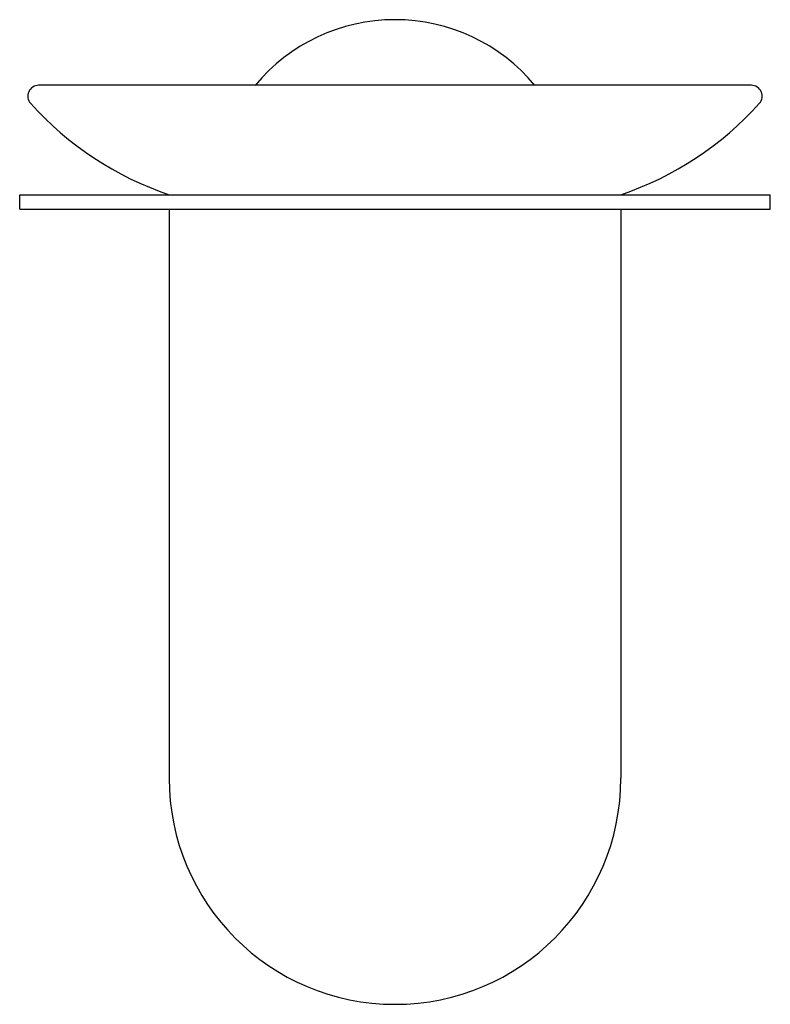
# Model space of a CAD drawing. Header units: millimetres. Extents: x 4047.94 to 4048.043, y 1797.694 to 1797.829.
import ezdxf

# ---------------------------------------------------------------- set-up
doc = ezdxf.new("R2010")
doc.units = ezdxf.units.MM
doc.layers.add('SANINDUSA', color=3, linetype='Continuous')

msp = doc.modelspace()

# ---------------------------------------------------------------- linework, layer by layer
at = {"layer": 'SANINDUSA'}
for p, q in [((4048.040250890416, 1797.820326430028), (4047.942446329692, 1797.820326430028)), ((4047.939848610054, 1797.805326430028), (4048.042848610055, 1797.805326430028)), ((4047.939848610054, 1797.803326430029), (4047.939848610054, 1797.805326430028)), ((4048.042848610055, 1797.803326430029), (4048.042848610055, 1797.805326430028)), ((4047.939848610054, 1797.803326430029), (4048.04280976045, 1797.803326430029)), ((4047.960348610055, 1797.803326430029), (4047.960348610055, 1797.725326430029)), ((4048.022348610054, 1797.803326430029), (4048.022348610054, 1797.725326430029))]:
    msp.add_line(p, q, dxfattribs=at)
for centre, radius, start, end in [((4047.991348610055, 1797.804326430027), 0.025, 39.7918194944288, 140.2081805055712), ((4047.942446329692, 1797.818850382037), 0.00147604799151, 90, 221.9534417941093), ((4048.040250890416, 1797.818850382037), 0.00147604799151, 318.0465582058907, 90), ((4047.97486651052, 1797.847993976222), 0.04506982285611, 221.9534417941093, 251.2088057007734), ((4048.007830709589, 1797.847993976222), 0.04506982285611, 288.7911942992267, 318.0465582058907), ((4047.991348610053, 1797.725326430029), 0.0310000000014, 180, 0)]:
    msp.add_arc(centre, radius, start, end, dxfattribs=at)

doc.saveas('drawing.dxf')
